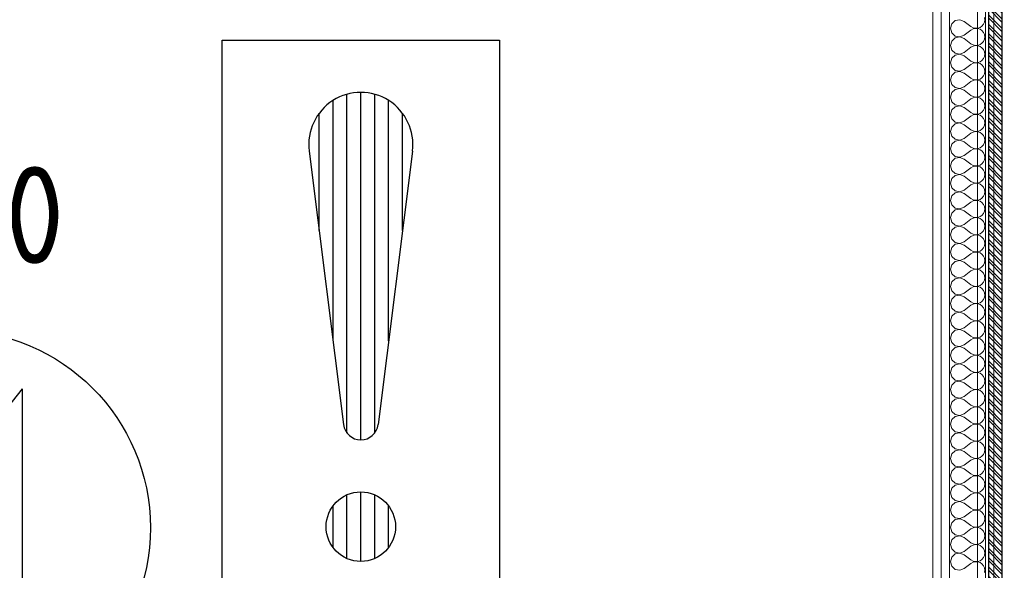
# Model space of a CAD drawing. Header units: millimetres. Extents: x -39149 to 267781, y -2340 to 58540.
# Tile 135 of 244: x 41846 to 43264, y 3541 to 4333. Entities that reach past the tile are written whole.
import ezdxf
from ezdxf.enums import TextEntityAlignment as Align

# ---------------------------------------------------------------- set-up
doc = ezdxf.new("R2010")
doc.units = ezdxf.units.MM
doc.header["$LTSCALE"] = 100
doc.header["$MEASUREMENT"] = 0
doc.linetypes.add('B0605', pattern=[141, 70, -35, 1, -35])
doc.linetypes.add('B0703', pattern=[93.740001, 62.5, -31.240001])
for name, color, linetype in [('22 C Binnenwanden', 7, 'Continuous'), ('22 C Binnenwanden Doorsnede-arcering', 7, 'Continuous'), ('22 C Binnenwanden Laagscheidingslijnen', 7, 'Continuous'), ('45 Plafond', 7, 'Continuous'), ('73 Keuken', 7, 'Continuous'), ('A Stramien', 7, 'Continuous'), ('Achterhout', 6, 'Continuous'), ('AL$1A---_ALGEMEEN--bestaand', 9, 'Continuous'), ('EL6122--_L', 4, 'Continuous'), ('EL6221--_KRACHT_400', 3, 'Continuous'), ('EL6222--_KRACHT_230', 3, 'Continuous'), ('EL6311--_LICHT_BINNEN', 3, 'Continuous'), ('EL6421--_GELUID', 3, 'Continuous'), ('EL6441--_DATACOM', 3, 'Continuous'), ('EL6511--_BRANDMELD', 3, 'Continuous')]:
    doc.layers.add(name, color=color, linetype=linetype)
doc.styles.add('buro-012', font='isocp.shx', dxfattribs={"height": 120})
doc.styles.add('BURO-018', font='isocp.shx', dxfattribs={"height": 180})
doc.styles.add('GENERATED_STYLE_3', font='swiss.ttf', dxfattribs={"width": 0.96})
doc.styles.add('STABICAD-012', font='ISOCP.SHX', dxfattribs={"height": 1.2})
doc.styles.add('STABICAD-018', font='ISOCP.SHX', dxfattribs={"height": 1.8})

# ---------------------------------------------------------------- blocks, each defined once
blk = doc.blocks.new('Slab_119_7', base_point=(34211.5, 612.1))
at = {"layer": '45 Plafond', "color": 8, "linetype": 'Continuous', "lineweight": 0}
blk.add_lwpolyline([(34211.5, 612.1, 0.066229), (50336.5, 5152.1), (50336.5, 11626.8), (48610, 11626.8), (48610, 11625), (43211.5, 11625), (43211.5, 5466.1), (41411.5, 5466.1), (41411.5, 10199.6), (34211.5, 10199.6)], format="xyb", close=True, dxfattribs=at)
blk = doc.blocks.new('*X897')
at = {"layer": '22 C Binnenwanden Doorsnede-arcering', "color": 8, "linetype": 'Continuous', "lineweight": 0}
for p, q in [((43188.6, 4327.5), (43186.7, 4321)), ((43193.6, 4332), (43188.6, 4327.5)), ((43200.2, 4333.3), (43193.6, 4332)), ((43206.5, 4330.9), (43200.2, 4333.3)), ((43206.5, 4330.9), (43216.4, 4323.4)), ((43232.2, 4324.2), (43234.4, 4326.8)), ((43234.4, 4326.8), (43235.8, 4330)), ((43236.2, 4333.3), (43235.8, 4336.7)), ((43235.8, 4330), (43236.2, 4333.3)), ((43186.7, 4321), (43188.6, 4314.4)), ((43188.6, 4314.4), (43193.6, 4309.9)), ((43206.5, 4311), (43216.4, 4318.5)), ((43216.4, 4323.4), (43219.4, 4321.8)), ((43219.4, 4320.1), (43216.4, 4318.5)), ((43219.4, 4321.8), (43222.7, 4321)), ((43222.7, 4320.9), (43219.4, 4320.1)), ((43222.7, 4321), (43226.2, 4321.2)), ((43226.2, 4320.7), (43222.7, 4320.9)), ((43226.2, 4321.2), (43229.4, 4322.3)), ((43229.4, 4319.6), (43226.2, 4320.7)), ((43229.4, 4322.3), (43232.2, 4324.2)), ((43232.2, 4317.7), (43229.4, 4319.6)), ((43234.4, 4315.1), (43232.2, 4317.7)), ((43235.8, 4312), (43234.4, 4315.1)), ((43188.6, 4302.7), (43186.7, 4296.2)), ((43193.6, 4307.3), (43188.6, 4302.7)), ((43193.6, 4309.9), (43200.2, 4308.6)), ((43200.2, 4308.5), (43193.6, 4307.3)), ((43200.2, 4308.6), (43206.5, 4311)), ((43206.5, 4306.1), (43200.2, 4308.5)), ((43206.5, 4306.1), (43216.4, 4298.7)), ((43216.4, 4298.7), (43219.4, 4297)), ((43229.4, 4297.5), (43232.2, 4299.4)), ((43232.2, 4299.4), (43234.4, 4302.1)), ((43234.4, 4302.1), (43235.8, 4305.2)), ((43236.2, 4308.6), (43235.8, 4312)), ((43235.8, 4305.2), (43236.2, 4308.6)), ((43186.7, 4296.2), (43188.6, 4289.7)), ((43188.6, 4289.7), (43193.6, 4285.1)), ((43193.6, 4285.1), (43200.2, 4283.9)), ((43200.2, 4283.9), (43206.5, 4286.3)), ((43206.5, 4286.3), (43216.4, 4293.7)), ((43219.4, 4295.4), (43216.4, 4293.7)), ((43219.4, 4297), (43222.7, 4296.2)), ((43222.7, 4296.1), (43219.4, 4295.4)), ((43222.7, 4296.2), (43226.2, 4296.4)), ((43226.2, 4296), (43222.7, 4296.1)), ((43226.2, 4296.4), (43229.4, 4297.5)), ((43229.4, 4294.9), (43226.2, 4296)), ((43232.2, 4292.9), (43229.4, 4294.9)), ((43234.4, 4290.3), (43232.2, 4292.9)), ((43235.8, 4287.2), (43234.4, 4290.3)), ((43236.2, 4283.8), (43235.8, 4287.2)), ((43188.6, 4277.9), (43186.7, 4271.4)), ((43186.7, 4271.4), (43188.6, 4264.9)), ((43193.6, 4282.5), (43188.6, 4277.9)), ((43200.2, 4283.8), (43193.6, 4282.5)), ((43206.5, 4281.3), (43200.2, 4283.8)), ((43206.5, 4281.3), (43216.4, 4273.9)), ((43216.4, 4273.9), (43219.4, 4272.3)), ((43219.4, 4270.6), (43216.4, 4269)), ((43219.4, 4272.3), (43222.7, 4271.5)), ((43222.7, 4271.4), (43219.4, 4270.6)), ((43222.7, 4271.5), (43226.2, 4271.6)), ((43226.2, 4271.2), (43222.7, 4271.4)), ((43226.2, 4271.6), (43229.4, 4272.7)), ((43229.4, 4270.1), (43226.2, 4271.2)), ((43229.4, 4272.7), (43232.2, 4274.7)), ((43232.2, 4268.2), (43229.4, 4270.1)), ((43232.2, 4274.7), (43234.4, 4277.3)), ((43234.4, 4277.3), (43235.8, 4280.4)), ((43235.8, 4280.4), (43236.2, 4283.8)), ((43188.6, 4264.9), (43193.6, 4260.4)), ((43193.6, 4257.7), (43188.6, 4253.2)), ((43193.6, 4260.4), (43200.2, 4259.1)), ((43200.2, 4259), (43193.6, 4257.7)), ((43200.2, 4259.1), (43206.5, 4261.5)), ((43206.5, 4256.6), (43200.2, 4259)), ((43206.5, 4261.5), (43216.4, 4269)), ((43206.5, 4256.6), (43216.4, 4249.1)), ((43234.4, 4265.6), (43232.2, 4268.2)), ((43235.8, 4262.4), (43234.4, 4265.6)), ((43236.2, 4259), (43235.8, 4262.4)), ((43235.8, 4255.7), (43236.2, 4259)), ((43188.6, 4253.2), (43186.7, 4246.7)), ((43186.7, 4246.7), (43188.6, 4240.2)), ((43206.5, 4236.8), (43216.4, 4244.2)), ((43216.4, 4249.1), (43219.4, 4247.5)), ((43219.4, 4245.8), (43216.4, 4244.2)), ((43219.4, 4247.5), (43222.7, 4246.7)), ((43222.7, 4246.6), (43219.4, 4245.8)), ((43222.7, 4246.7), (43226.2, 4246.9)), ((43226.2, 4246.5), (43222.7, 4246.6)), ((43226.2, 4246.9), (43229.4, 4248)), ((43229.4, 4245.4), (43226.2, 4246.5)), ((43229.4, 4248), (43232.2, 4249.9)), ((43232.2, 4243.4), (43229.4, 4245.4)), ((43232.2, 4249.9), (43234.4, 4252.5)), ((43234.4, 4240.8), (43232.2, 4243.4)), ((43234.4, 4252.5), (43235.8, 4255.7)), ((43188.6, 4228.4), (43186.7, 4221.9)), ((43188.6, 4240.2), (43193.6, 4235.6)), ((43193.6, 4233), (43188.6, 4228.4)), ((43193.6, 4235.6), (43200.2, 4234.3)), ((43200.2, 4234.2), (43193.6, 4233)), ((43200.2, 4234.3), (43206.5, 4236.8)), ((43206.5, 4231.8), (43200.2, 4234.2)), ((43206.5, 4231.8), (43216.4, 4224.4)), ((43232.2, 4225.1), (43234.4, 4227.8)), ((43235.8, 4237.7), (43234.4, 4240.8)), ((43234.4, 4227.8), (43235.8, 4230.9)), ((43236.2, 4234.3), (43235.8, 4237.7)), ((43235.8, 4230.9), (43236.2, 4234.3)), ((43186.7, 4221.9), (43188.6, 4215.4)), ((43188.6, 4215.4), (43193.6, 4210.8)), ((43206.5, 4212), (43216.4, 4219.4)), ((43216.4, 4224.4), (43219.4, 4222.7)), ((43219.4, 4221.1), (43216.4, 4219.4)), ((43219.4, 4222.7), (43222.7, 4222)), ((43222.7, 4221.9), (43219.4, 4221.1)), ((43222.7, 4222), (43226.2, 4222.1)), ((43226.2, 4221.7), (43222.7, 4221.9)), ((43226.2, 4222.1), (43229.4, 4223.2)), ((43229.4, 4220.6), (43226.2, 4221.7)), ((43229.4, 4223.2), (43232.2, 4225.1)), ((43232.2, 4218.7), (43229.4, 4220.6)), ((43234.4, 4216), (43232.2, 4218.7)), ((43235.8, 4212.9), (43234.4, 4216)), ((43188.6, 4203.7), (43186.7, 4197.1)), ((43193.6, 4208.2), (43188.6, 4203.7)), ((43193.6, 4210.8), (43200.2, 4209.6)), ((43200.2, 4209.5), (43193.6, 4208.2)), ((43200.2, 4209.6), (43206.5, 4212)), ((43206.5, 4207), (43200.2, 4209.5)), ((43206.5, 4207), (43216.4, 4199.6)), ((43216.4, 4199.6), (43219.4, 4198)), ((43229.4, 4198.4), (43232.2, 4200.4)), ((43232.2, 4200.4), (43234.4, 4203)), ((43234.4, 4203), (43235.8, 4206.1)), ((43236.2, 4209.5), (43235.8, 4212.9)), ((43235.8, 4206.1), (43236.2, 4209.5)), ((43186.7, 4197.1), (43188.6, 4190.6)), ((43188.6, 4190.6), (43193.6, 4186.1)), ((43193.6, 4186.1), (43200.2, 4184.8)), ((43200.2, 4184.8), (43206.5, 4187.2)), ((43206.5, 4187.2), (43216.4, 4194.7)), ((43219.4, 4196.3), (43216.4, 4194.7)), ((43219.4, 4198), (43222.7, 4197.2)), ((43222.7, 4197.1), (43219.4, 4196.3)), ((43222.7, 4197.2), (43226.2, 4197.4)), ((43226.2, 4196.9), (43222.7, 4197.1)), ((43226.2, 4197.4), (43229.4, 4198.4)), ((43229.4, 4195.8), (43226.2, 4196.9)), ((43232.2, 4193.9), (43229.4, 4195.8)), ((43234.4, 4191.3), (43232.2, 4193.9)), ((43235.8, 4188.1), (43234.4, 4191.3)), ((43236.2, 4184.8), (43235.8, 4188.1)), ((43188.6, 4178.9), (43186.7, 4172.4)), ((43186.7, 4172.4), (43188.6, 4165.9)), ((43193.6, 4183.5), (43188.6, 4178.9)), ((43200.2, 4184.7), (43193.6, 4183.5)), ((43206.5, 4182.3), (43200.2, 4184.7)), ((43206.5, 4182.3), (43216.4, 4174.9)), ((43216.4, 4174.9), (43219.4, 4173.2)), ((43219.4, 4171.6), (43216.4, 4169.9)), ((43219.4, 4173.2), (43222.7, 4172.4)), ((43222.7, 4172.3), (43219.4, 4171.6)), ((43222.7, 4172.4), (43226.2, 4172.6)), ((43226.2, 4172.2), (43222.7, 4172.3)), ((43226.2, 4172.6), (43229.4, 4173.7)), ((43229.4, 4171.1), (43226.2, 4172.2)), ((43229.4, 4173.7), (43232.2, 4175.6)), ((43232.2, 4169.1), (43229.4, 4171.1)), ((43232.2, 4175.6), (43234.4, 4178.3)), ((43234.4, 4178.3), (43235.8, 4181.4)), ((43235.8, 4181.4), (43236.2, 4184.8)), ((43188.6, 4165.9), (43193.6, 4161.3)), ((43193.6, 4158.7), (43188.6, 4154.1)), ((43193.6, 4161.3), (43200.2, 4160.1)), ((43200.2, 4159.9), (43193.6, 4158.7)), ((43200.2, 4160.1), (43206.5, 4162.5)), ((43206.5, 4157.5), (43200.2, 4159.9)), ((43206.5, 4162.5), (43216.4, 4169.9)), ((43206.5, 4157.5), (43216.4, 4150.1)), ((43234.4, 4166.5), (43232.2, 4169.1)), ((43235.8, 4163.4), (43234.4, 4166.5)), ((43234.4, 4153.5), (43235.8, 4156.6)), ((43236.2, 4160), (43235.8, 4163.4)), ((43235.8, 4156.6), (43236.2, 4160)), ((43188.6, 4154.1), (43186.7, 4147.6)), ((43186.7, 4147.6), (43188.6, 4141.1)), ((43206.5, 4137.7), (43216.4, 4145.1)), ((43216.4, 4150.1), (43219.4, 4148.4)), ((43219.4, 4146.8), (43216.4, 4145.1)), ((43219.4, 4148.4), (43222.7, 4147.7)), ((43222.7, 4147.6), (43219.4, 4146.8)), ((43222.7, 4147.7), (43226.2, 4147.8)), ((43226.2, 4147.4), (43222.7, 4147.6)), ((43226.2, 4147.8), (43229.4, 4148.9)), ((43229.4, 4146.3), (43226.2, 4147.4)), ((43229.4, 4148.9), (43232.2, 4150.9)), ((43232.2, 4144.4), (43229.4, 4146.3)), ((43232.2, 4150.9), (43234.4, 4153.5)), ((43234.4, 4141.7), (43232.2, 4144.4)), ((43188.6, 4129.4), (43186.7, 4122.9)), ((43188.6, 4141.1), (43193.6, 4136.5)), ((43193.6, 4133.9), (43188.6, 4129.4)), ((43193.6, 4136.5), (43200.2, 4135.3)), ((43200.2, 4135.2), (43193.6, 4133.9)), ((43200.2, 4135.3), (43206.5, 4137.7)), ((43206.5, 4132.8), (43200.2, 4135.2)), ((43206.5, 4132.8), (43216.4, 4125.3)), ((43232.2, 4126.1), (43234.4, 4128.7)), ((43235.8, 4138.6), (43234.4, 4141.7)), ((43234.4, 4128.7), (43235.8, 4131.9)), ((43236.2, 4135.2), (43235.8, 4138.6)), ((43235.8, 4131.9), (43236.2, 4135.2)), ((43186.7, 4122.9), (43188.6, 4116.3)), ((43188.6, 4116.3), (43193.6, 4111.8)), ((43206.5, 4113), (43216.4, 4120.4)), ((43216.4, 4125.3), (43219.4, 4123.7)), ((43219.4, 4122), (43216.4, 4120.4)), ((43219.4, 4123.7), (43222.7, 4122.9)), ((43222.7, 4122.8), (43219.4, 4122)), ((43222.7, 4122.9), (43226.2, 4123.1)), ((43226.2, 4122.6), (43222.7, 4122.8)), ((43226.2, 4123.1), (43229.4, 4124.2)), ((43229.4, 4121.6), (43226.2, 4122.6)), ((43229.4, 4124.2), (43232.2, 4126.1)), ((43232.2, 4119.6), (43229.4, 4121.6)), ((43234.4, 4117), (43232.2, 4119.6)), ((43235.8, 4113.9), (43234.4, 4117)), ((43188.6, 4104.6), (43186.7, 4098.1)), ((43193.6, 4109.2), (43188.6, 4104.6)), ((43193.6, 4111.8), (43200.2, 4110.5)), ((43200.2, 4110.4), (43193.6, 4109.2)), ((43200.2, 4110.5), (43206.5, 4113)), ((43206.5, 4108), (43200.2, 4110.4)), ((43206.5, 4108), (43216.4, 4100.6)), ((43216.4, 4100.6), (43219.4, 4098.9)), ((43229.4, 4099.4), (43232.2, 4101.3)), ((43232.2, 4101.3), (43234.4, 4104)), ((43234.4, 4104), (43235.8, 4107.1)), ((43236.2, 4110.5), (43235.8, 4113.9)), ((43235.8, 4107.1), (43236.2, 4110.5)), ((43186.7, 4098.1), (43188.6, 4091.6)), ((43188.6, 4091.6), (43193.6, 4087)), ((43193.6, 4087), (43200.2, 4085.8)), ((43200.2, 4085.7), (43193.6, 4084.4)), ((43200.2, 4085.8), (43206.5, 4088.2)), ((43206.5, 4083.2), (43200.2, 4085.7)), ((43206.5, 4088.2), (43216.4, 4095.6)), ((43219.4, 4097.3), (43216.4, 4095.6)), ((43219.4, 4098.9), (43222.7, 4098.1)), ((43222.7, 4098), (43219.4, 4097.3)), ((43222.7, 4098.1), (43226.2, 4098.3)), ((43226.2, 4097.9), (43222.7, 4098)), ((43226.2, 4098.3), (43229.4, 4099.4)), ((43229.4, 4096.8), (43226.2, 4097.9)), ((43232.2, 4094.9), (43229.4, 4096.8)), ((43234.4, 4092.2), (43232.2, 4094.9)), ((43235.8, 4089.1), (43234.4, 4092.2)), ((43236.2, 4085.7), (43235.8, 4089.1)), ((43235.8, 4082.3), (43236.2, 4085.7)), ((43188.6, 4079.8), (43186.7, 4073.3)), ((43186.7, 4073.3), (43188.6, 4066.8)), ((43193.6, 4084.4), (43188.6, 4079.8)), ((43206.5, 4083.2), (43216.4, 4075.8)), ((43216.4, 4075.8), (43219.4, 4074.2)), ((43219.4, 4072.5), (43216.4, 4070.9)), ((43219.4, 4074.2), (43222.7, 4073.4)), ((43222.7, 4073.3), (43219.4, 4072.5)), ((43222.7, 4073.4), (43226.2, 4073.5)), ((43226.2, 4073.1), (43222.7, 4073.3)), ((43226.2, 4073.5), (43229.4, 4074.6)), ((43229.4, 4072), (43226.2, 4073.1)), ((43229.4, 4074.6), (43232.2, 4076.6)), ((43232.2, 4070.1), (43229.4, 4072)), ((43232.2, 4076.6), (43234.4, 4079.2)), ((43234.4, 4079.2), (43235.8, 4082.3)), ((43188.6, 4066.8), (43193.6, 4062.3)), ((43193.6, 4059.6), (43188.6, 4055.1)), ((43193.6, 4062.3), (43200.2, 4061)), ((43200.2, 4060.9), (43193.6, 4059.6)), ((43200.2, 4061), (43206.5, 4063.4)), ((43206.5, 4058.5), (43200.2, 4060.9)), ((43206.5, 4063.4), (43216.4, 4070.9)), ((43206.5, 4058.5), (43216.4, 4051)), ((43234.4, 4067.5), (43232.2, 4070.1)), ((43235.8, 4064.3), (43234.4, 4067.5)), ((43234.4, 4054.4), (43235.8, 4057.6)), ((43236.2, 4061), (43235.8, 4064.3)), ((43235.8, 4057.6), (43236.2, 4061)), ((43188.6, 4055.1), (43186.7, 4048.6)), ((43186.7, 4048.6), (43188.6, 4042.1)), ((43206.5, 4038.7), (43216.4, 4046.1)), ((43216.4, 4051), (43219.4, 4049.4)), ((43219.4, 4047.7), (43216.4, 4046.1)), ((43219.4, 4049.4), (43222.7, 4048.6)), ((43222.7, 4048.5), (43219.4, 4047.7)), ((43222.7, 4048.6), (43226.2, 4048.8)), ((43226.2, 4048.4), (43222.7, 4048.5)), ((43226.2, 4048.8), (43229.4, 4049.9)), ((43229.4, 4047.3), (43226.2, 4048.4)), ((43229.4, 4049.9), (43232.2, 4051.8)), ((43232.2, 4045.3), (43229.4, 4047.3)), ((43232.2, 4051.8), (43234.4, 4054.4)), ((43234.4, 4042.7), (43232.2, 4045.3)), ((43188.6, 4030.3), (43186.7, 4023.8)), ((43188.6, 4042.1), (43193.6, 4037.5)), ((43193.6, 4034.9), (43188.6, 4030.3)), ((43193.6, 4037.5), (43200.2, 4036.2)), ((43200.2, 4036.1), (43193.6, 4034.9)), ((43200.2, 4036.2), (43206.5, 4038.7)), ((43206.5, 4033.7), (43200.2, 4036.1)), ((43206.5, 4033.7), (43216.4, 4026.3)), ((43232.2, 4027.1), (43234.4, 4029.7)), ((43235.8, 4039.6), (43234.4, 4042.7)), ((43234.4, 4029.7), (43235.8, 4032.8)), ((43236.2, 4036.2), (43235.8, 4039.6)), ((43235.8, 4032.8), (43236.2, 4036.2)), ((43186.7, 4023.8), (43188.6, 4017.3)), ((43188.6, 4017.3), (43193.6, 4012.7)), ((43206.5, 4013.9), (43216.4, 4021.3)), ((43216.4, 4026.3), (43219.4, 4024.6)), ((43219.4, 4023), (43216.4, 4021.3)), ((43219.4, 4024.6), (43222.7, 4023.9)), ((43222.7, 4023.8), (43219.4, 4023)), ((43222.7, 4023.9), (43226.2, 4024)), ((43226.2, 4023.6), (43222.7, 4023.8)), ((43226.2, 4024), (43229.4, 4025.1)), ((43229.4, 4022.5), (43226.2, 4023.6)), ((43229.4, 4025.1), (43232.2, 4027.1)), ((43232.2, 4020.6), (43229.4, 4022.5)), ((43234.4, 4017.9), (43232.2, 4020.6)), ((43235.8, 4014.8), (43234.4, 4017.9)), ((43236.2, 4011.4), (43235.8, 4014.8)), ((43188.6, 4005.6), (43186.7, 3999)), ((43193.6, 4010.1), (43188.6, 4005.6)), ((43193.6, 4012.7), (43200.2, 4011.5)), ((43200.2, 4011.4), (43193.6, 4010.1)), ((43200.2, 4011.5), (43206.5, 4013.9)), ((43206.5, 4009), (43200.2, 4011.4)), ((43206.5, 4009), (43216.4, 4001.5)), ((43216.4, 4001.5), (43219.4, 3999.9)), ((43229.4, 4000.4), (43232.2, 4002.3)), ((43232.2, 4002.3), (43234.4, 4004.9)), ((43234.4, 4004.9), (43235.8, 4008)), ((43235.8, 4008), (43236.2, 4011.4)), ((43186.7, 3999), (43188.6, 3992.5)), ((43188.6, 3992.5), (43193.6, 3988)), ((43193.6, 3988), (43200.2, 3986.7)), ((43200.2, 3986.6), (43193.6, 3985.4)), ((43200.2, 3986.7), (43206.5, 3989.1)), ((43206.5, 3984.2), (43200.2, 3986.6)), ((43206.5, 3989.1), (43216.4, 3996.6)), ((43219.4, 3998.2), (43216.4, 3996.6)), ((43219.4, 3999.9), (43222.7, 3999.1)), ((43222.7, 3999), (43219.4, 3998.2)), ((43222.7, 3999.1), (43226.2, 3999.3)), ((43226.2, 3998.8), (43222.7, 3999)), ((43226.2, 3999.3), (43229.4, 4000.4)), ((43229.4, 3997.7), (43226.2, 3998.8)), ((43232.2, 3995.8), (43229.4, 3997.7)), ((43234.4, 3993.2), (43232.2, 3995.8)), ((43235.8, 3990), (43234.4, 3993.2)), ((43236.2, 3986.7), (43235.8, 3990)), ((43235.8, 3983.3), (43236.2, 3986.7)), ((43188.6, 3980.8), (43186.7, 3974.3)), ((43186.7, 3974.3), (43188.6, 3967.8)), ((43193.6, 3985.4), (43188.6, 3980.8)), ((43206.5, 3984.2), (43216.4, 3976.8)), ((43216.4, 3976.8), (43219.4, 3975.1)), ((43219.4, 3973.5), (43216.4, 3971.8)), ((43219.4, 3975.1), (43222.7, 3974.3)), ((43222.7, 3974.2), (43219.4, 3973.5)), ((43222.7, 3974.3), (43226.2, 3974.5)), ((43226.2, 3974.1), (43222.7, 3974.2)), ((43226.2, 3974.5), (43229.4, 3975.6)), ((43229.4, 3973), (43226.2, 3974.1)), ((43229.4, 3975.6), (43232.2, 3977.5)), ((43232.2, 3971), (43229.4, 3973)), ((43232.2, 3977.5), (43234.4, 3980.2)), ((43234.4, 3980.2), (43235.8, 3983.3)), ((43188.6, 3967.8), (43193.6, 3963.2)), ((43193.6, 3960.6), (43188.6, 3956)), ((43193.6, 3963.2), (43200.2, 3962)), ((43200.2, 3961.9), (43193.6, 3960.6)), ((43200.2, 3962), (43206.5, 3964.4)), ((43206.5, 3959.4), (43200.2, 3961.9)), ((43206.5, 3964.4), (43216.4, 3971.8)), ((43206.5, 3959.4), (43216.4, 3952)), ((43234.4, 3968.4), (43232.2, 3971)), ((43235.8, 3965.3), (43234.4, 3968.4)), ((43234.4, 3955.4), (43235.8, 3958.5)), ((43236.2, 3961.9), (43235.8, 3965.3)), ((43235.8, 3958.5), (43236.2, 3961.9)), ((43188.6, 3956), (43186.7, 3949.5)), ((43186.7, 3949.5), (43188.6, 3943)), ((43206.5, 3939.6), (43216.4, 3947)), ((43216.4, 3952), (43219.4, 3950.3)), ((43219.4, 3948.7), (43216.4, 3947)), ((43219.4, 3950.3), (43222.7, 3949.6)), ((43222.7, 3949.5), (43219.4, 3948.7)), ((43222.7, 3949.6), (43226.2, 3949.7)), ((43226.2, 3949.3), (43222.7, 3949.5)), ((43226.2, 3949.7), (43229.4, 3950.8)), ((43229.4, 3948.2), (43226.2, 3949.3)), ((43229.4, 3950.8), (43232.2, 3952.8)), ((43232.2, 3946.3), (43229.4, 3948.2)), ((43232.2, 3952.8), (43234.4, 3955.4)), ((43234.4, 3943.7), (43232.2, 3946.3)), ((43188.6, 3931.3), (43186.7, 3924.8)), ((43188.6, 3943), (43193.6, 3938.4)), ((43193.6, 3935.8), (43188.6, 3931.3)), ((43193.6, 3938.4), (43200.2, 3937.2)), ((43200.2, 3937.1), (43193.6, 3935.8)), ((43200.2, 3937.2), (43206.5, 3939.6)), ((43206.5, 3934.7), (43200.2, 3937.1)), ((43206.5, 3934.7), (43216.4, 3927.2)), ((43232.2, 3928), (43234.4, 3930.6)), ((43235.8, 3940.5), (43234.4, 3943.7)), ((43234.4, 3930.6), (43235.8, 3933.8)), ((43236.2, 3937.1), (43235.8, 3940.5)), ((43235.8, 3933.8), (43236.2, 3937.1)), ((43186.7, 3924.8), (43188.6, 3918.3)), ((43188.6, 3918.3), (43193.6, 3913.7)), ((43206.5, 3914.9), (43216.4, 3922.3)), ((43216.4, 3927.2), (43219.4, 3925.6)), ((43219.4, 3923.9), (43216.4, 3922.3)), ((43219.4, 3925.6), (43222.7, 3924.8)), ((43222.7, 3924.7), (43219.4, 3923.9)), ((43222.7, 3924.8), (43226.2, 3925)), ((43226.2, 3924.5), (43222.7, 3924.7)), ((43226.2, 3925), (43229.4, 3926.1)), ((43229.4, 3923.5), (43226.2, 3924.5)), ((43229.4, 3926.1), (43232.2, 3928)), ((43232.2, 3921.5), (43229.4, 3923.5)), ((43234.4, 3918.9), (43232.2, 3921.5)), ((43235.8, 3915.8), (43234.4, 3918.9)), ((43236.2, 3912.4), (43235.8, 3915.8)), ((43188.6, 3906.5), (43186.7, 3900)), ((43193.6, 3911.1), (43188.6, 3906.5)), ((43193.6, 3913.7), (43200.2, 3912.4)), ((43200.2, 3912.3), (43193.6, 3911.1)), ((43200.2, 3912.4), (43206.5, 3914.9)), ((43206.5, 3909.9), (43200.2, 3912.3)), ((43206.5, 3909.9), (43216.4, 3902.5)), ((43216.4, 3902.5), (43219.4, 3900.8)), ((43226.2, 3900.2), (43229.4, 3901.3)), ((43229.4, 3901.3), (43232.2, 3903.2)), ((43232.2, 3903.2), (43234.4, 3905.9)), ((43234.4, 3905.9), (43235.8, 3909)), ((43235.8, 3909), (43236.2, 3912.4)), ((43186.7, 3900), (43188.6, 3893.5)), ((43188.6, 3893.5), (43193.6, 3888.9)), ((43193.6, 3888.9), (43200.2, 3887.7)), ((43200.2, 3887.6), (43193.6, 3886.3)), ((43200.2, 3887.7), (43206.5, 3890.1)), ((43206.5, 3885.1), (43200.2, 3887.6)), ((43206.5, 3890.1), (43216.4, 3897.5)), ((43219.4, 3899.2), (43216.4, 3897.5)), ((43219.4, 3900.8), (43222.7, 3900.1)), ((43222.7, 3899.9), (43219.4, 3899.2)), ((43222.7, 3900.1), (43226.2, 3900.2)), ((43226.2, 3899.8), (43222.7, 3899.9)), ((43229.4, 3898.7), (43226.2, 3899.8)), ((43232.2, 3896.8), (43229.4, 3898.7)), ((43234.4, 3894.1), (43232.2, 3896.8)), ((43235.8, 3891), (43234.4, 3894.1)), ((43236.2, 3887.6), (43235.8, 3891)), ((43235.8, 3884.2), (43236.2, 3887.6)), ((43188.6, 3881.7), (43186.7, 3875.2)), ((43186.7, 3875.2), (43188.6, 3868.7)), ((43193.6, 3886.3), (43188.6, 3881.7)), ((43206.5, 3885.1), (43216.4, 3877.7)), ((43206.5, 3865.3), (43216.4, 3872.8)), ((43216.4, 3877.7), (43219.4, 3876.1)), ((43219.4, 3874.4), (43216.4, 3872.8)), ((43219.4, 3876.1), (43222.7, 3875.3)), ((43222.7, 3875.2), (43219.4, 3874.4)), ((43222.7, 3875.3), (43226.2, 3875.5)), ((43226.2, 3875), (43222.7, 3875.2)), ((43226.2, 3875.5), (43229.4, 3876.5)), ((43229.4, 3873.9), (43226.2, 3875)), ((43229.4, 3876.5), (43232.2, 3878.5)), ((43232.2, 3872), (43229.4, 3873.9)), ((43232.2, 3878.5), (43234.4, 3881.1)), ((43234.4, 3881.1), (43235.8, 3884.2)), ((43188.6, 3868.7), (43193.6, 3864.2)), ((43193.6, 3861.6), (43188.6, 3857)), ((43193.6, 3864.2), (43200.2, 3862.9)), ((43200.2, 3862.8), (43193.6, 3861.6)), ((43200.2, 3862.9), (43206.5, 3865.3)), ((43206.5, 3860.4), (43200.2, 3862.8)), ((43206.5, 3860.4), (43216.4, 3853)), ((43234.4, 3869.4), (43232.2, 3872)), ((43235.8, 3866.2), (43234.4, 3869.4)), ((43234.4, 3856.3), (43235.8, 3859.5)), ((43236.2, 3862.9), (43235.8, 3866.2)), ((43235.8, 3859.5), (43236.2, 3862.9)), ((43188.6, 3857), (43186.7, 3850.5)), ((43186.7, 3850.5), (43188.6, 3844)), ((43206.5, 3840.6), (43216.4, 3848)), ((43216.4, 3853), (43219.4, 3851.3)), ((43219.4, 3849.7), (43216.4, 3848)), ((43219.4, 3851.3), (43222.7, 3850.5)), ((43222.7, 3850.4), (43219.4, 3849.7)), ((43222.7, 3850.5), (43226.2, 3850.7)), ((43226.2, 3850.3), (43222.7, 3850.4)), ((43226.2, 3850.7), (43229.4, 3851.8)), ((43229.4, 3849.2), (43226.2, 3850.3)), ((43229.4, 3851.8), (43232.2, 3853.7)), ((43232.2, 3847.2), (43229.4, 3849.2)), ((43232.2, 3853.7), (43234.4, 3856.3)), ((43234.4, 3844.6), (43232.2, 3847.2)), ((43235.8, 3841.5), (43234.4, 3844.6)), ((43188.6, 3832.2), (43186.7, 3825.7)), ((43188.6, 3844), (43193.6, 3839.4)), ((43193.6, 3836.8), (43188.6, 3832.2)), ((43193.6, 3839.4), (43200.2, 3838.1)), ((43200.2, 3838), (43193.6, 3836.8)), ((43200.2, 3838.1), (43206.5, 3840.6)), ((43206.5, 3835.6), (43200.2, 3838)), ((43206.5, 3835.6), (43216.4, 3828.2)), ((43232.2, 3829), (43234.4, 3831.6)), ((43234.4, 3831.6), (43235.8, 3834.7)), ((43236.2, 3838.1), (43235.8, 3841.5)), ((43235.8, 3834.7), (43236.2, 3838.1)), ((43186.7, 3825.7), (43188.6, 3819.2)), ((43188.6, 3819.2), (43193.6, 3814.6)), ((43206.5, 3815.8), (43216.4, 3823.2)), ((43216.4, 3828.2), (43219.4, 3826.5)), ((43219.4, 3824.9), (43216.4, 3823.2)), ((43219.4, 3826.5), (43222.7, 3825.8)), ((43222.7, 3825.7), (43219.4, 3824.9)), ((43222.7, 3825.8), (43226.2, 3825.9)), ((43226.2, 3825.5), (43222.7, 3825.7)), ((43226.2, 3825.9), (43229.4, 3827)), ((43229.4, 3824.4), (43226.2, 3825.5)), ((43229.4, 3827), (43232.2, 3829)), ((43232.2, 3822.5), (43229.4, 3824.4)), ((43234.4, 3819.8), (43232.2, 3822.5)), ((43235.8, 3816.7), (43234.4, 3819.8)), ((43236.2, 3813.3), (43235.8, 3816.7)), ((43188.6, 3807.5), (43186.7, 3801)), ((43193.6, 3812), (43188.6, 3807.5)), ((43193.6, 3814.6), (43200.2, 3813.4)), ((43200.2, 3813.3), (43193.6, 3812)), ((43200.2, 3813.4), (43206.5, 3815.8)), ((43206.5, 3810.9), (43200.2, 3813.3)), ((43206.5, 3810.9), (43216.4, 3803.4)), ((43216.4, 3803.4), (43219.4, 3801.8)), ((43226.2, 3801.2), (43229.4, 3802.3)), ((43229.4, 3802.3), (43232.2, 3804.2)), ((43232.2, 3804.2), (43234.4, 3806.8)), ((43234.4, 3806.8), (43235.8, 3810)), ((43235.8, 3810), (43236.2, 3813.3)), ((43186.7, 3801), (43188.6, 3794.4)), ((43188.6, 3794.4), (43193.6, 3789.9)), ((43193.6, 3789.9), (43200.2, 3788.6)), ((43200.2, 3788.5), (43193.6, 3787.3)), ((43200.2, 3788.6), (43206.5, 3791)), ((43206.5, 3786.1), (43200.2, 3788.5)), ((43206.5, 3791), (43216.4, 3798.5)), ((43219.4, 3800.1), (43216.4, 3798.5)), ((43219.4, 3801.8), (43222.7, 3801)), ((43222.7, 3800.9), (43219.4, 3800.1)), ((43222.7, 3801), (43226.2, 3801.2)), ((43226.2, 3800.7), (43222.7, 3800.9)), ((43229.4, 3799.6), (43226.2, 3800.7)), ((43232.2, 3797.7), (43229.4, 3799.6)), ((43234.4, 3795.1), (43232.2, 3797.7)), ((43235.8, 3792), (43234.4, 3795.1)), ((43236.2, 3788.6), (43235.8, 3792)), ((43235.8, 3785.2), (43236.2, 3788.6)), ((43188.6, 3782.7), (43186.7, 3776.2)), ((43186.7, 3776.2), (43188.6, 3769.7)), ((43193.6, 3787.3), (43188.6, 3782.7)), ((43206.5, 3786.1), (43216.4, 3778.7)), ((43206.5, 3766.3), (43216.4, 3773.7)), ((43216.4, 3778.7), (43219.4, 3777)), ((43219.4, 3775.4), (43216.4, 3773.7)), ((43219.4, 3777), (43222.7, 3776.2)), ((43222.7, 3776.1), (43219.4, 3775.4)), ((43222.7, 3776.2), (43226.2, 3776.4)), ((43226.2, 3776), (43222.7, 3776.1)), ((43226.2, 3776.4), (43229.4, 3777.5)), ((43229.4, 3774.9), (43226.2, 3776)), ((43229.4, 3777.5), (43232.2, 3779.4)), ((43232.2, 3772.9), (43229.4, 3774.9)), ((43232.2, 3779.4), (43234.4, 3782.1)), ((43234.4, 3782.1), (43235.8, 3785.2)), ((43188.6, 3769.7), (43193.6, 3765.1)), ((43193.6, 3762.5), (43188.6, 3757.9)), ((43193.6, 3765.1), (43200.2, 3763.9)), ((43200.2, 3763.8), (43193.6, 3762.5)), ((43200.2, 3763.9), (43206.5, 3766.3)), ((43206.5, 3761.3), (43200.2, 3763.8)), ((43206.5, 3761.3), (43216.4, 3753.9)), ((43234.4, 3770.3), (43232.2, 3772.9)), ((43235.8, 3767.2), (43234.4, 3770.3)), ((43234.4, 3757.3), (43235.8, 3760.4)), ((43236.2, 3763.8), (43235.8, 3767.2)), ((43235.8, 3760.4), (43236.2, 3763.8)), ((43188.6, 3757.9), (43186.7, 3751.4)), ((43186.7, 3751.4), (43188.6, 3744.9)), ((43206.5, 3741.5), (43216.4, 3749)), ((43216.4, 3753.9), (43219.4, 3752.3)), ((43219.4, 3750.6), (43216.4, 3749)), ((43219.4, 3752.3), (43222.7, 3751.5)), ((43222.7, 3751.4), (43219.4, 3750.6)), ((43222.7, 3751.5), (43226.2, 3751.6)), ((43226.2, 3751.2), (43222.7, 3751.4)), ((43226.2, 3751.6), (43229.4, 3752.7)), ((43229.4, 3750.1), (43226.2, 3751.2)), ((43229.4, 3752.7), (43232.2, 3754.7)), ((43232.2, 3748.2), (43229.4, 3750.1)), ((43232.2, 3754.7), (43234.4, 3757.3)), ((43234.4, 3745.6), (43232.2, 3748.2)), ((43235.8, 3742.4), (43234.4, 3745.6)), ((43188.6, 3733.2), (43186.7, 3726.7)), ((43188.6, 3744.9), (43193.6, 3740.4)), ((43193.6, 3737.7), (43188.6, 3733.2)), ((43193.6, 3740.4), (43200.2, 3739.1)), ((43200.2, 3739), (43193.6, 3737.7)), ((43200.2, 3739.1), (43206.5, 3741.5)), ((43206.5, 3736.6), (43200.2, 3739)), ((43206.5, 3736.6), (43216.4, 3729.1)), ((43232.2, 3729.9), (43234.4, 3732.5)), ((43234.4, 3732.5), (43235.8, 3735.7)), ((43236.2, 3739), (43235.8, 3742.4)), ((43235.8, 3735.7), (43236.2, 3739)), ((43186.7, 3726.7), (43188.6, 3720.2)), ((43188.6, 3720.2), (43193.6, 3715.6)), ((43200.2, 3714.3), (43206.5, 3716.8)), ((43206.5, 3716.8), (43216.4, 3724.2)), ((43216.4, 3729.1), (43219.4, 3727.5)), ((43219.4, 3725.8), (43216.4, 3724.2)), ((43219.4, 3727.5), (43222.7, 3726.7)), ((43222.7, 3726.6), (43219.4, 3725.8)), ((43222.7, 3726.7), (43226.2, 3726.9)), ((43226.2, 3726.5), (43222.7, 3726.6)), ((43226.2, 3726.9), (43229.4, 3728)), ((43229.4, 3725.4), (43226.2, 3726.5)), ((43229.4, 3728), (43232.2, 3729.9)), ((43232.2, 3723.4), (43229.4, 3725.4)), ((43234.4, 3720.8), (43232.2, 3723.4)), ((43235.8, 3717.7), (43234.4, 3720.8)), ((43236.2, 3714.3), (43235.8, 3717.7)), ((43188.6, 3708.4), (43186.7, 3701.9)), ((43193.6, 3713), (43188.6, 3708.4)), ((43193.6, 3715.6), (43200.2, 3714.3)), ((43200.2, 3714.2), (43193.6, 3713)), ((43206.5, 3711.8), (43200.2, 3714.2)), ((43206.5, 3711.8), (43216.4, 3704.4)), ((43216.4, 3704.4), (43219.4, 3702.7)), ((43219.4, 3702.7), (43222.7, 3702)), ((43226.2, 3702.1), (43229.4, 3703.2)), ((43229.4, 3703.2), (43232.2, 3705.1)), ((43232.2, 3705.1), (43234.4, 3707.8)), ((43234.4, 3707.8), (43235.8, 3710.9)), ((43235.8, 3710.9), (43236.2, 3714.3)), ((43186.7, 3701.9), (43188.6, 3695.4)), ((43188.6, 3695.4), (43193.6, 3690.8)), ((43193.6, 3690.8), (43200.2, 3689.6)), ((43200.2, 3689.5), (43193.6, 3688.2)), ((43200.2, 3689.6), (43206.5, 3692)), ((43206.5, 3687), (43200.2, 3689.5)), ((43206.5, 3692), (43216.4, 3699.4)), ((43219.4, 3701.1), (43216.4, 3699.4)), ((43222.7, 3701.9), (43219.4, 3701.1)), ((43222.7, 3702), (43226.2, 3702.1)), ((43226.2, 3701.7), (43222.7, 3701.9)), ((43229.4, 3700.6), (43226.2, 3701.7)), ((43232.2, 3698.7), (43229.4, 3700.6)), ((43234.4, 3696), (43232.2, 3698.7)), ((43235.8, 3692.9), (43234.4, 3696)), ((43236.2, 3689.5), (43235.8, 3692.9)), ((43235.8, 3686.1), (43236.2, 3689.5)), ((43188.6, 3683.7), (43186.7, 3677.1)), ((43186.7, 3677.1), (43188.6, 3670.6)), ((43193.6, 3688.2), (43188.6, 3683.7)), ((43206.5, 3687), (43216.4, 3679.6)), ((43206.5, 3667.2), (43216.4, 3674.7)), ((43216.4, 3679.6), (43219.4, 3678)), ((43219.4, 3676.3), (43216.4, 3674.7)), ((43219.4, 3678), (43222.7, 3677.2)), ((43222.7, 3677.1), (43219.4, 3676.3)), ((43222.7, 3677.2), (43226.2, 3677.4)), ((43226.2, 3676.9), (43222.7, 3677.1)), ((43226.2, 3677.4), (43229.4, 3678.4)), ((43229.4, 3675.8), (43226.2, 3676.9)), ((43229.4, 3678.4), (43232.2, 3680.4)), ((43232.2, 3673.9), (43229.4, 3675.8)), ((43232.2, 3680.4), (43234.4, 3683)), ((43234.4, 3683), (43235.8, 3686.1)), ((43188.6, 3670.6), (43193.6, 3666.1)), ((43193.6, 3663.5), (43188.6, 3658.9)), ((43193.6, 3666.1), (43200.2, 3664.8)), ((43200.2, 3664.7), (43193.6, 3663.5)), ((43200.2, 3664.8), (43206.5, 3667.2)), ((43206.5, 3662.3), (43200.2, 3664.7)), ((43206.5, 3662.3), (43216.4, 3654.9)), ((43234.4, 3671.3), (43232.2, 3673.9)), ((43235.8, 3668.1), (43234.4, 3671.3)), ((43234.4, 3658.3), (43235.8, 3661.4)), ((43236.2, 3664.8), (43235.8, 3668.1)), ((43235.8, 3661.4), (43236.2, 3664.8)), ((43188.6, 3658.9), (43186.7, 3652.4)), ((43186.7, 3652.4), (43188.6, 3645.9)), ((43188.6, 3645.9), (43193.6, 3641.3)), ((43206.5, 3642.5), (43216.4, 3649.9)), ((43216.4, 3654.9), (43219.4, 3653.2)), ((43219.4, 3651.6), (43216.4, 3649.9)), ((43219.4, 3653.2), (43222.7, 3652.4)), ((43222.7, 3652.3), (43219.4, 3651.6)), ((43222.7, 3652.4), (43226.2, 3652.6)), ((43226.2, 3652.2), (43222.7, 3652.3)), ((43226.2, 3652.6), (43229.4, 3653.7)), ((43229.4, 3651.1), (43226.2, 3652.2)), ((43229.4, 3653.7), (43232.2, 3655.6)), ((43232.2, 3649.1), (43229.4, 3651.1)), ((43232.2, 3655.6), (43234.4, 3658.3)), ((43234.4, 3646.5), (43232.2, 3649.1)), ((43235.8, 3643.4), (43234.4, 3646.5)), ((43188.6, 3634.1), (43186.7, 3627.6)), ((43193.6, 3638.7), (43188.6, 3634.1)), ((43193.6, 3641.3), (43200.2, 3640.1)), ((43200.2, 3639.9), (43193.6, 3638.7)), ((43200.2, 3640.1), (43206.5, 3642.5)), ((43206.5, 3637.5), (43200.2, 3639.9)), ((43206.5, 3637.5), (43216.4, 3630.1)), ((43232.2, 3630.9), (43234.4, 3633.5)), ((43234.4, 3633.5), (43235.8, 3636.6)), ((43236.2, 3640), (43235.8, 3643.4)), ((43235.8, 3636.6), (43236.2, 3640)), ((43186.7, 3627.6), (43188.6, 3621.1)), ((43188.6, 3621.1), (43193.6, 3616.5)), ((43200.2, 3615.3), (43206.5, 3617.7)), ((43206.5, 3617.7), (43216.4, 3625.1)), ((43216.4, 3630.1), (43219.4, 3628.4)), ((43219.4, 3626.8), (43216.4, 3625.1)), ((43219.4, 3628.4), (43222.7, 3627.7)), ((43222.7, 3627.6), (43219.4, 3626.8)), ((43222.7, 3627.7), (43226.2, 3627.8)), ((43226.2, 3627.4), (43222.7, 3627.6)), ((43226.2, 3627.8), (43229.4, 3628.9)), ((43229.4, 3626.3), (43226.2, 3627.4)), ((43229.4, 3628.9), (43232.2, 3630.9)), ((43232.2, 3624.4), (43229.4, 3626.3)), ((43234.4, 3621.7), (43232.2, 3624.4)), ((43235.8, 3618.6), (43234.4, 3621.7)), ((43236.2, 3615.2), (43235.8, 3618.6)), ((43188.6, 3609.4), (43186.7, 3602.9)), ((43193.6, 3613.9), (43188.6, 3609.4)), ((43193.6, 3616.5), (43200.2, 3615.3)), ((43200.2, 3615.2), (43193.6, 3613.9)), ((43206.5, 3612.8), (43200.2, 3615.2)), ((43206.5, 3612.8), (43216.4, 3605.3)), ((43216.4, 3605.3), (43219.4, 3603.7)), ((43219.4, 3603.7), (43222.7, 3602.9)), ((43226.2, 3603.1), (43229.4, 3604.2)), ((43229.4, 3604.2), (43232.2, 3606.1)), ((43232.2, 3606.1), (43234.4, 3608.7)), ((43234.4, 3608.7), (43235.8, 3611.9)), ((43235.8, 3611.9), (43236.2, 3615.2)), ((43186.7, 3602.9), (43188.6, 3596.3)), ((43188.6, 3596.3), (43193.6, 3591.8)), ((43193.6, 3589.2), (43188.6, 3584.6)), ((43193.6, 3591.8), (43200.2, 3590.5)), ((43200.2, 3590.4), (43193.6, 3589.2)), ((43200.2, 3590.5), (43206.5, 3593)), ((43206.5, 3588), (43200.2, 3590.4)), ((43206.5, 3593), (43216.4, 3600.4)), ((43219.4, 3602), (43216.4, 3600.4)), ((43222.7, 3602.8), (43219.4, 3602)), ((43222.7, 3602.9), (43226.2, 3603.1)), ((43226.2, 3602.6), (43222.7, 3602.8)), ((43229.4, 3601.6), (43226.2, 3602.6)), ((43232.2, 3599.6), (43229.4, 3601.6)), ((43234.4, 3597), (43232.2, 3599.6)), ((43235.8, 3593.9), (43234.4, 3597)), ((43236.2, 3590.5), (43235.8, 3593.9)), ((43235.8, 3587.1), (43236.2, 3590.5)), ((43188.6, 3584.6), (43186.7, 3578.1)), ((43186.7, 3578.1), (43188.6, 3571.6)), ((43206.5, 3588), (43216.4, 3580.6)), ((43206.5, 3568.2), (43216.4, 3575.6)), ((43216.4, 3580.6), (43219.4, 3578.9)), ((43219.4, 3577.3), (43216.4, 3575.6)), ((43219.4, 3578.9), (43222.7, 3578.1)), ((43222.7, 3578), (43219.4, 3577.3)), ((43222.7, 3578.1), (43226.2, 3578.3)), ((43226.2, 3577.9), (43222.7, 3578)), ((43226.2, 3578.3), (43229.4, 3579.4)), ((43229.4, 3576.8), (43226.2, 3577.9)), ((43229.4, 3579.4), (43232.2, 3581.3)), ((43232.2, 3574.9), (43229.4, 3576.8)), ((43232.2, 3581.3), (43234.4, 3584)), ((43234.4, 3572.2), (43232.2, 3574.9)), ((43234.4, 3584), (43235.8, 3587.1)), ((43188.6, 3571.6), (43193.6, 3567)), ((43193.6, 3564.4), (43188.6, 3559.8)), ((43193.6, 3567), (43200.2, 3565.8)), ((43200.2, 3565.7), (43193.6, 3564.4)), ((43200.2, 3565.8), (43206.5, 3568.2)), ((43206.5, 3563.2), (43200.2, 3565.7)), ((43206.5, 3563.2), (43216.4, 3555.8)), ((43235.8, 3569.1), (43234.4, 3572.2)), ((43234.4, 3559.2), (43235.8, 3562.3)), ((43236.2, 3565.7), (43235.8, 3569.1)), ((43235.8, 3562.3), (43236.2, 3565.7)), ((43188.6, 3559.8), (43186.7, 3553.3)), ((43186.7, 3553.3), (43188.6, 3546.8)), ((43188.6, 3546.8), (43193.6, 3542.3)), ((43206.5, 3543.4), (43216.4, 3550.9)), ((43216.4, 3555.8), (43219.4, 3554.2)), ((43219.4, 3552.5), (43216.4, 3550.9)), ((43219.4, 3554.2), (43222.7, 3553.4)), ((43222.7, 3553.3), (43219.4, 3552.5)), ((43222.7, 3553.4), (43226.2, 3553.5)), ((43226.2, 3553.1), (43222.7, 3553.3)), ((43226.2, 3553.5), (43229.4, 3554.6)), ((43229.4, 3552), (43226.2, 3553.1)), ((43229.4, 3554.6), (43232.2, 3556.6)), ((43232.2, 3550.1), (43229.4, 3552)), ((43232.2, 3556.6), (43234.4, 3559.2)), ((43234.4, 3547.5), (43232.2, 3550.1)), ((43235.8, 3544.3), (43234.4, 3547.5)), ((43193.6, 3542.3), (43200.2, 3541)), ((43200.2, 3541), (43206.5, 3543.4)), ((43236.2, 3541), (43235.8, 3544.3)), ((43235.8, 3537.6), (43236.2, 3541))]:
    blk.add_line(p, q, dxfattribs=at)
blk = doc.blocks.new('Wall_350_7', base_point=(43211.5, 2504.8))
at = {"layer": '22 C Binnenwanden', "color": 8, "linetype": 'Continuous', "lineweight": 0}
for p, q in [((43261.5, 2724.6), (43261.5, 5586.1)), ((43161.5, 5416.1), (43161.5, 2724.6))]:
    blk.add_line(p, q, dxfattribs=at)
at = {"layer": '22 C Binnenwanden Laagscheidingslijnen', "color": 8, "linetype": 'Continuous', "lineweight": 0}
for p, q in [((43249.5, 2730.2), (43249.5, 5586.1)), ((43185.5, 5440.1), (43185.5, 2730.2)), ((43237.5, 2730.2), (43237.5, 5440.1)), ((43173.5, 5428.1), (43173.5, 2730.2))]:
    blk.add_line(p, q, dxfattribs=at)
at = {"layer": '22 C Binnenwanden', "color": 1, "lineweight": 0}
blk.add_blockref('*X897', (0, 0), dxfattribs=at)
blk = doc.blocks.new('Slab_336_7', base_point=(43225.6, 2731.9))
at = {"layer": '22 C Binnenwanden', "color": 8, "linetype": 'Continuous', "lineweight": 0}
blk.add_lwpolyline([(43225.6, 2731.9), (43225.6, 5536.1), (43249.4, 5536.1), (43249.4, 2731.9)], close=True, dxfattribs=at)
blk = doc.blocks.new('Standard grid marker_17')
at = {"layer": 'A Stramien', "color": 8, "linetype": 'B0605', "lineweight": 0}
blk.add_line((4000, 0), (46394.8, 0), dxfattribs=at)
at = {"layer": 'A Stramien', "color": 4, "lineweight": 0, "style": 'GENERATED_STYLE_3'}
blk.add_attdef('AC_MARKERTEXT_1', text='', height=100, rotation=90, dxfattribs=at).set_placement((-20, -52.3), align=Align.BOTTOM_LEFT)
blk = doc.blocks.new('1114A1WD')
at = {"color": 0, "linetype": 'Continuous'}
for p, q in [((1.225, 2), (-1.225, 2)), ((1.166, 1.8), (-1.166, 1.8)), ((1.068, 1.6), (-1.068, 1.6)), ((0.917, 1.4), (-0.917, 1.4)), ((0.678, 1.2), (-0.678, 1.2))]:
    blk.add_line(p, q, dxfattribs=at)
blk = doc.blocks.new('111406-WD3')
at = {"color": 0, "linetype": 'Continuous'}
for p, q in [((0.625, 3.333), (2.742, 7)), ((2.742, 7), (3.955, 6.3)), ((-0.625, 1.167), (-2.742, -2.5)), ((-2.742, -2.5), (-3.955, -1.8))]:
    blk.add_line(p, q, dxfattribs=at)
blk.add_circle((0, 2.25), 1.25, dxfattribs=at)
at = {"color": 0, "zscale": 100}
blk.add_blockref('1114A1WD', (0, 0), dxfattribs=at)
at = {"color": 0, "linetype": 'Continuous', "style": 'BURO-018'}
blk.add_attdef('SWITCHCODE', text='', height=1.8, dxfattribs=at).set_placement((3.416, 9), align=Align.MIDDLE)
at = {"color": 0, "linetype": 'Continuous', "style": 'BURO-018', "flags": 1}
blk.add_attdef('ARTICLECODE', text='', height=1.8, dxfattribs=at).set_placement((0, 0), align=Align.MIDDLE)
blk = doc.blocks.new('E00497')
at = {"color": 0}
for p, q in [((0, 0.75), (1, 2)), ((1, -2), (1, 2)), ((0, 0.75), (-1.5, 0.75)), ((0, -0.75), (0, 0.75)), ((-1.5, -0.75), (0, -0.75)), ((0, -0.75), (1, -2))]:
    blk.add_line(p, q, dxfattribs=at)
blk.add_line((-1.5, 0.75), (-1.5, -0.75))
blk.add_circle((0, 0), 2.841, dxfattribs=at)
at = {"color": 0, "linetype": 'Continuous', "style": 'BURO-018'}
blk.add_attdef('TEXT1', text='', height=1.8, dxfattribs=at).set_placement((0, 4.5), align=Align.MIDDLE)
at = {"color": 0, "linetype": 'Continuous', "style": 'BURO-018', "flags": 1}
blk.add_attdef('ARTICLECODE', text='', height=1.8, dxfattribs=at).set_placement((0, 0), align=Align.MIDDLE)
blk = doc.blocks.new('P6122001')
at = {"linetype": 'Continuous'}
blk.add_lwpolyline([(7.5, 12.99, 0, 1.5, 0), (5.25, 9.093, 1.5, 1.5, 0)], format="xyseb", dxfattribs=at)
at = {"linetype": 'Continuous', "const_width": 0.15}
blk.add_lwpolyline([(0, 0), (6.794, 11.768)], dxfattribs=at)
at = {"const_width": 0.75}
blk.add_lwpolyline([(-0.375, 0, 1), (0.375, 0, 1)], format="xyb", close=True, dxfattribs=at)
blk = doc.blocks.new('*X1918')
at = {"layer": 'AL$1A---_ALGEMEEN--bestaand', "color": 0, "linetype": 'Continuous'}
for p, q in [((159.8, 197.35), (159.8, 202.223)), ((160, 197.25), (160, 202.25)), ((160.2, 197.35), (160.2, 202.223)), ((159.6, 198.675), (159.6, 202.134)), ((160.4, 198.675), (160.4, 202.134)), ((159.4, 200.262), (159.4, 201.95)), ((160.6, 200.262), (160.6, 201.95)), ((160, 195.5), (160, 196.5)), ((159.8, 195.542), (159.8, 196.458)), ((160.2, 195.542), (160.2, 196.458)), ((159.6, 195.7), (159.6, 196.3)), ((160.4, 195.7), (160.4, 196.3))]:
    blk.add_line(p, q, dxfattribs=at)
blk = doc.blocks.new('1116A7')
at = {"layer": 'AL$1A---_ALGEMEEN--bestaand', "color": 0, "linetype": 'Continuous'}
for p, q in [((-2, -4), (-2, 4)), ((-2, 4), (2, 4)), ((2, 4), (2, -4)), ((-0.744, 2.406), (-0.248, -1.531)), ((0.744, 2.406), (0.248, -1.531))]:
    blk.add_line(p, q, dxfattribs=at)
blk.add_circle((0, -3), 0.5, dxfattribs=at)
for centre, radius, start, end in [((0, 2.5), 0.75, 352.8192, 187.1808), ((0, -1.5), 0.25, 187.1808, 352.8192)]:
    blk.add_arc(centre, radius, start, end, dxfattribs=at)
blk.add_blockref('*X1918', (-160, -199), dxfattribs=at)
at = {"layer": 'AL$1A---_ALGEMEEN--bestaand', "color": 0, "linetype": 'Continuous', "style": 'BURO-018'}
blk.add_attdef('TEXT1', text='', height=1.8, dxfattribs=at).set_placement((0, 6.5), align=Align.MIDDLE)
at = {"layer": 'AL$1A---_ALGEMEEN--bestaand', "color": 0, "linetype": 'Continuous', "style": 'BURO-018', "flags": 1}
blk.add_attdef('ARTICLECODE', (0, 0), '', height=1.8, dxfattribs=at)
at = {"layer": 'EL6221--_KRACHT_400', "color": 1, "style": 'STABICAD-012'}
blk.add_attdef('FIREPROTECTION_PANEL', text='', height=1.8, dxfattribs=at).set_placement((716.247, 450.773), align=Align.MIDDLE)
at = {"layer": 'EL6222--_KRACHT_230', "color": 1, "style": 'STABICAD-018'}
for tag in ['FIREPROTECTION_HARDWARENUMBER', 'FIREPROTECTION_ZONE']:
    blk.add_attdef(tag, (0, 0), '', height=1.8, dxfattribs=at)
at = {"layer": 'EL6311--_LICHT_BINNEN', "color": 1, "style": 'STABICAD-018'}
blk.add_attdef('CODING2', (0, 0), '', height=1.8, dxfattribs=at)
at = {"layer": 'EL6441--_DATACOM', "color": 1, "style": 'STABICAD-018'}
blk.add_attdef('CODING1', (0, 0), '', height=1.8, dxfattribs=at)

msp = doc.modelspace()

# ---------------------------------------------------------------- hatches: boundary and pattern name
at = {"layer": 'Achterhout'}
h = msp.add_hatch(dxfattribs=at)
h.set_pattern_fill('ANSI32', color=256, angle=90)
h.set_pattern_definition([(135, (53811.856, -34643.34), (-6.735192, -6.735192), []), (135, (53811.856, -34638.85), (-6.735192, -6.735192), [])])
h.paths.add_polyline_path([(43261.5, 2724.6), (43261.5, 5536.1), (43241.5, 5536.1), (43241.5, 2724.6)])

# ---------------------------------------------------------------- linework, layer by layer
at = {"layer": '73 Keuken', "color": 8, "linetype": 'B0703', "lineweight": 0}
msp.add_arc((25211.3, 63523.1), 64420.4, 245.958382, 293.907461, dxfattribs=at)
at = {"layer": 'Achterhout'}
msp.add_lwpolyline([(43261.5, 2724.6), (43261.5, 5536.1), (43241.5, 5536.1), (43241.5, 2724.6)], close=True, dxfattribs=at)
at = {"layer": 'EL6122--_L'}
msp.add_arc((25186.5, 63538.5), 63640.1, 246.67311, 293.32689, dxfattribs=at)

# ---------------------------------------------------------------- block references
at = {"layer": '22 C Binnenwanden', "color": 1, "lineweight": 0}
msp.add_blockref('Wall_350_7', (43211.5, 2504.8), dxfattribs=at)
at = {"layer": '22 C Binnenwanden', "color": 1, "linetype": 'Continuous', "lineweight": 0}
msp.add_blockref('Slab_336_7', (43225.6, 2731.9), dxfattribs=at)
at = {"layer": '45 Plafond', "color": 252, "linetype": 'Continuous', "lineweight": 0}
msp.add_blockref('Slab_119_7', (34211.5, 612.1), dxfattribs=at)
at = {"layer": 'A Stramien', "color": 1, "linetype": 'Continuous', "lineweight": 0, "zscale": 1000, "rotation": 270}
msp.add_blockref('Standard grid marker_17', (43211.5, 48900), dxfattribs=at)
at = {"layer": 'EL6122--_L', "linetype": 'Continuous', "xscale": 100, "yscale": 100, "zscale": 100}
msp.add_blockref('P6122001', (43186.5, 2497), dxfattribs=at)
at = {"layer": 'EL6311--_LICHT_BINNEN', "linetype": 'Continuous'}
ref = msp.add_blockref('111406-WD3', (43309.4, 4693.6), dxfattribs=dict(at, xscale=100, yscale=100, zscale=100, rotation=90))
ref.add_attrib('SWITCHCODE', 'a', dxfattribs={"layer": '0', "color": 3, "linetype": 'ByBlock', "height": 180, "style": 'BURO-018'}).set_placement((43332.7, 4362.9), align=Align.MIDDLE)
at = {"layer": 'EL6421--_GELUID', "linetype": 'Continuous'}
ref = msp.add_blockref('E00497', (41750, 3602.2), dxfattribs=dict(at, xscale=100, yscale=100, zscale=100))
ref.add_attrib('TEXT1', '0-10', dxfattribs={"layer": '0', "color": 1, "linetype": 'ByBlock', "height": 140, "style": 'buro-012'}).set_placement((41750, 4052.2), align=Align.MIDDLE)
at = {"layer": 'EL6511--_BRANDMELD', "linetype": 'Continuous', "xscale": 100, "yscale": 100}
msp.add_blockref('1116A7', (42337.3, 3903.7), dxfattribs=at)

doc.saveas('drawing.dxf')
